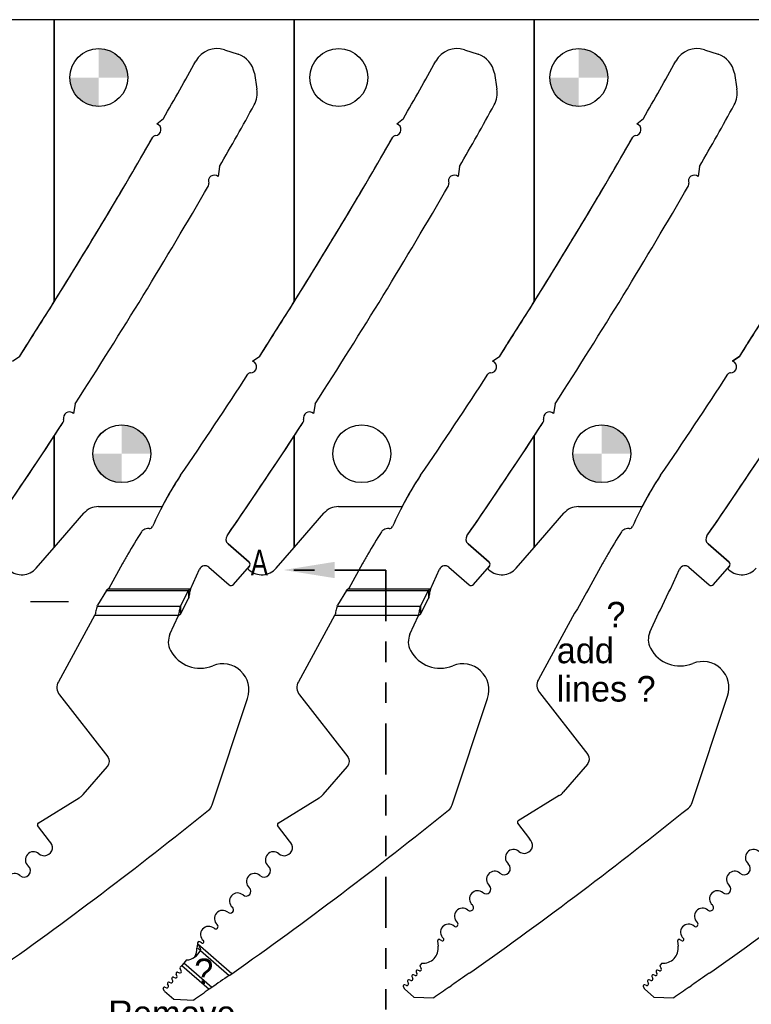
# Model space of a CAD drawing. Header units: inches. Extents: x 0.1 to 87.3, y 0.1 to 33.9.
# Tile 53 of 140: x 18.3 to 21.9, y 22.5 to 27.3. Entities that reach past the tile are written whole.
import ezdxf

# ---------------------------------------------------------------- set-up
doc = ezdxf.new("R2010")
doc.units = ezdxf.units.IN
doc.header["$MEASUREMENT"] = 0
doc.linetypes.add('CENTERX2', pattern=[0.8, 0.5, -0.1, 0.1, -0.1])
doc.linetypes.add('PHANTOM', pattern=[0.5, 0.25, -0.05, 0.05, -0.05, 0.05, -0.05])
doc.layers.add('DIMENSIONS', color=171, linetype='Continuous')
doc.layers.add('NOTES', color=5, linetype='Continuous')
doc.layers.add('SECTION_VIEWS', color=7, linetype='PHANTOM', lineweight=35)
doc.styles.add('SLDTEXTSTYLE0', font='TXT', dxfattribs={"width": 0.75})
doc.dimstyles.new('SLDDIMSTYLE0', dxfattribs={"dimtxt": 0.125, "dimasz": 0.13, "dimexe": 0, "dimexo": 0.0625, "dimgap": 0.03125, "dimtad": 0, "dimtih": 1, "dimtoh": 1, "dimdec": 4, "dimlfac": 1.333333, "dimrnd": 1e-09, "dimzin": 4, "dimdsep": 46, "dimtxsty": 'SLDTEXTSTYLE0', "dimsah": 1, "dimcen": 0.09, "dimadec": 0, "dimazin": 1, "dimtfac": 1, "dimtdec": 4, "dimtofl": 0, "dimtmove": 0, "dimatfit": 3, "dimfxl": 0, "dimfrac": 2, "dimtolj": 1, "dimtzin": 12, "dimarcsym": 0})

# ---------------------------------------------------------------- blocks, each defined once
blk = doc.blocks.new('_D_4')
at = {"layer": 'DIMENSIONS'}
for p, q in [((2.5885, 22.5365), (2.5885, 18.9646)), ((31.3982, 22.2046), (31.3982, 18.9646)), ((2.5885, 19.0896), (16.7949, 19.0896)), ((31.3982, 19.0896), (17.4421, 19.0896))]:
    blk.add_line(p, q, dxfattribs=at)
for centre, start, end in [((17.0167, 19.0769), 153.4349, 206.5651), ((17.2202, 19.0769), 333.4349, 26.5651)]:
    blk.add_arc(centre, 0.2219, start, end, dxfattribs=at)
for points in [[(2.5885, 19.0896), (2.7185, 19.0696), (2.7185, 19.1096)], [(31.3982, 19.0896), (31.2682, 19.1096), (31.2682, 19.0696)]]:
    blk.add_solid(points, dxfattribs=at)
at = {"layer": 'DIMENSIONS', "insert": (16.8183, 19.1389), "char_height": 0.125, "attachment_point": 1, "style": 'SLDTEXTSTYLE0'}
blk.add_mtext('38.4130', dxfattribs=at)
blk = doc.blocks.new('SW_DOWELSYMBOL_11')
at = {"linetype": 'Continuous', "lineweight": 18}
h = blk.add_hatch(color=0, dxfattribs=at)
edge = h.paths.add_edge_path(flags=0)
edge.add_arc((0, 0), 0.1414, 0, 90)
edge.add_line((0, 0.1414), (0, 0))
edge.add_line((0, 0), (0.1414, 0))
h = blk.add_hatch(color=0, dxfattribs=at)
edge = h.paths.add_edge_path(flags=0)
edge.add_arc((0, 0), 0.1414, 180, 270)
edge.add_line((0, -0.1414), (0, 0))
edge.add_line((0, 0), (-0.1414, 0))
at = {"layer": 'NOTES', "color": 0}
blk.add_circle((0, 0), 0.1414, dxfattribs=at)
blk = doc.blocks.new('SW_DOWELSYMBOL_12')
at = {"linetype": 'Continuous', "lineweight": 18}
h = blk.add_hatch(color=0, dxfattribs=at)
edge = h.paths.add_edge_path(flags=0)
edge.add_arc((0, 0), 0.1414, 0, 90)
edge.add_line((0, 0.1414), (0, 0))
edge.add_line((0, 0), (0.1414, 0))
h = blk.add_hatch(color=0, dxfattribs=at)
edge = h.paths.add_edge_path(flags=0)
edge.add_arc((0, 0), 0.1414, 180, 270)
edge.add_line((0, -0.1414), (0, 0))
edge.add_line((0, 0), (-0.1414, 0))
at = {"layer": 'NOTES', "color": 0}
blk.add_circle((0, 0), 0.1414, dxfattribs=at)
blk = doc.blocks.new('SW_DOWELSYMBOL_13')
at = {"linetype": 'Continuous', "lineweight": 18}
h = blk.add_hatch(color=0, dxfattribs=at)
edge = h.paths.add_edge_path(flags=0)
edge.add_arc((0, 0), 0.1414, 0, 90)
edge.add_line((0, 0.1414), (0, 0))
edge.add_line((0, 0), (0.1414, 0))
h = blk.add_hatch(color=0, dxfattribs=at)
edge = h.paths.add_edge_path(flags=0)
edge.add_arc((0, 0), 0.1414, 180, 270)
edge.add_line((0, -0.1414), (0, 0))
edge.add_line((0, 0), (-0.1414, 0))
at = {"layer": 'NOTES', "color": 0}
blk.add_circle((0, 0), 0.1414, dxfattribs=at)
blk = doc.blocks.new('SW_DOWELSYMBOL_14')
at = {"linetype": 'Continuous', "lineweight": 18}
h = blk.add_hatch(color=0, dxfattribs=at)
edge = h.paths.add_edge_path(flags=0)
edge.add_arc((0, 0), 0.1414, 0, 90)
edge.add_line((0, 0.1414), (0, 0))
edge.add_line((0, 0), (0.1414, 0))
h = blk.add_hatch(color=0, dxfattribs=at)
edge = h.paths.add_edge_path(flags=0)
edge.add_arc((0, 0), 0.1414, 180, 270)
edge.add_line((0, -0.1414), (0, 0))
edge.add_line((0, 0), (-0.1414, 0))
at = {"layer": 'NOTES', "color": 0}
blk.add_circle((0, 0), 0.1414, dxfattribs=at)

msp = doc.modelspace()

# ---------------------------------------------------------------- linework, layer by layer
at = {"color": 7, "linetype": 'Continuous', "lineweight": 25}
for p, q in [((18.48696, 27.324554), (17.31321, 27.324554)), ((18.48696, 25.946273), (18.48696, 27.324554)), ((18.48696, 27.324554), (18.48696, 25.946273)), ((19.66071, 27.324554), (18.48696, 27.324554)), ((19.66071, 27.324554), (19.66071, 25.946273)), ((20.83446, 27.324554), (19.66071, 27.324554)), ((19.66071, 25.946273), (19.66071, 27.324554)), ((20.83446, 25.946273), (20.83446, 27.324554)), ((20.83446, 27.324554), (20.83446, 25.946273)), ((22.00821, 27.324554), (20.83446, 27.324554)), ((19.319335, 27.17754), (19.385957, 27.155425)), ((19.319335, 27.17754), (19.385957, 27.155425)), ((20.493085, 27.17754), (20.559707, 27.155425)), ((20.493085, 27.17754), (20.559707, 27.155425)), ((21.666835, 27.17754), (21.733457, 27.155425)), ((21.666835, 27.17754), (21.733457, 27.155425)), ((19.465292, 27.062497), (19.478154, 26.984296)), ((19.465292, 27.062497), (19.478154, 26.984296)), ((20.639042, 27.062497), (20.651904, 26.984296)), ((20.639042, 27.062497), (20.651904, 26.984296)), ((21.812792, 27.062497), (21.825654, 26.984296)), ((21.812792, 27.062497), (21.825654, 26.984296)), ((18.987947, 26.815495), (19.021226, 26.841463)), ((18.987947, 26.815495), (19.021226, 26.841463)), ((20.161697, 26.815495), (20.194976, 26.841463)), ((20.161697, 26.815495), (20.194976, 26.841463)), ((21.335447, 26.815495), (21.368726, 26.841463)), ((21.335447, 26.815495), (21.368726, 26.841463)), ((19.29528, 26.606802), (19.288885, 26.557487)), ((19.29528, 26.606802), (19.288885, 26.557487)), ((20.46903, 26.606802), (20.462635, 26.557487)), ((20.46903, 26.606802), (20.462635, 26.557487)), ((21.64278, 26.606802), (21.636385, 26.557487)), ((21.64278, 26.606802), (21.636385, 26.557487)), ((18.28264, 25.65502), (18.317706, 25.679437)), ((19.45639, 25.65502), (19.491456, 25.679437)), ((19.45639, 25.65502), (19.491456, 25.679437)), ((20.63014, 25.65502), (20.665206, 25.679437)), ((20.63014, 25.65502), (20.665206, 25.679437)), ((21.80389, 25.65502), (21.838956, 25.679437)), ((21.838956, 25.679437), (21.80389, 25.65502)), ((18.589107, 25.446479), (18.580378, 25.399191)), ((18.589107, 25.446479), (18.580378, 25.399191)), ((19.762857, 25.446479), (19.754128, 25.399191)), ((19.762857, 25.446479), (19.754128, 25.399191)), ((20.936607, 25.446479), (20.927878, 25.399191)), ((20.936607, 25.446479), (20.927878, 25.399191)), ((18.48696, 25.289616), (18.48696, 24.744172)), ((18.48696, 24.744172), (18.48696, 25.289616)), ((19.66071, 25.289616), (19.66071, 24.744172)), ((19.66071, 24.744172), (19.66071, 25.289616)), ((20.83446, 25.289616), (20.83446, 24.744172)), ((20.83446, 24.744172), (20.83446, 25.289616)), ((18.702748, 24.943424), (19.012354, 24.943424)), ((19.876498, 24.943424), (20.186104, 24.943424)), ((21.050248, 24.943424), (21.359854, 24.943424)), ((18.48696, 24.744172), (18.631964, 24.911145)), ((19.66071, 24.744172), (19.805714, 24.911145)), ((20.83446, 24.744172), (20.979464, 24.911145)), ((19.336529, 24.76168), (19.439577, 24.67219)), ((19.439577, 24.67219), (19.336529, 24.76168)), ((20.510279, 24.76168), (20.613327, 24.67219)), ((20.613327, 24.67219), (20.510279, 24.76168)), ((21.684029, 24.76168), (21.787077, 24.67219)), ((21.787077, 24.67219), (21.684029, 24.76168)), ((18.398603, 24.642429), (18.48696, 24.744172)), ((19.572353, 24.642429), (19.66071, 24.744172)), ((20.746103, 24.642429), (20.83446, 24.744172)), ((18.820129, 24.66462), (18.753633, 24.542908)), ((19.993879, 24.66462), (19.927383, 24.542908)), ((21.167629, 24.66462), (21.101133, 24.542908)), ((19.152395, 24.539844), (19.197195, 24.637099)), ((19.243375, 24.647039), (19.342772, 24.560719)), ((19.3636, 24.562186), (19.441044, 24.651363)), ((19.441044, 24.651363), (19.431604, 24.640492)), ((19.431604, 24.640492), (19.440098, 24.633116)), ((20.326145, 24.539844), (20.370945, 24.637099)), ((20.417125, 24.647039), (20.516522, 24.560719)), ((20.53735, 24.562186), (20.614794, 24.651363)), ((20.614794, 24.651363), (20.605354, 24.640492)), ((20.605354, 24.640492), (20.613848, 24.633116)), ((21.499895, 24.539844), (21.544695, 24.637099)), ((21.590875, 24.647039), (21.690272, 24.560719)), ((21.7111, 24.562186), (21.788544, 24.651363)), ((21.788544, 24.651363), (21.779104, 24.640492)), ((21.779104, 24.640492), (21.787598, 24.633116)), ((18.74149, 24.533604), (18.697808, 24.460771)), ((18.74149, 24.533604), (19.14316, 24.533604)), ((18.753633, 24.542908), (18.748522, 24.539844)), ((19.152395, 24.539844), (18.748522, 24.539844)), ((19.104334, 24.457216), (19.14316, 24.533604)), ((19.14316, 24.533604), (19.14316, 24.493672)), ((19.91524, 24.533604), (19.871558, 24.460771)), ((19.91524, 24.533604), (20.31691, 24.533604)), ((19.927383, 24.542908), (19.922272, 24.539844)), ((20.326145, 24.539844), (19.922272, 24.539844)), ((20.278084, 24.457216), (20.31691, 24.533604)), ((20.31691, 24.533604), (20.31691, 24.493672)), ((21.08899, 24.523095), (21.045308, 24.442732)), ((21.101133, 24.542908), (21.08899, 24.523095)), ((21.451834, 24.438809), (21.49066, 24.523095)), ((21.49066, 24.523095), (21.499895, 24.539844)), ((18.696855, 24.457216), (18.697808, 24.460771)), ((19.104334, 24.417283), (19.14316, 24.493672)), ((19.870605, 24.457216), (19.871558, 24.460771)), ((20.278084, 24.417283), (20.31691, 24.493672)), ((18.686405, 24.415622), (18.683903, 24.411044)), ((18.696855, 24.457216), (19.104334, 24.457216)), ((19.104334, 24.457216), (19.104334, 24.417283)), ((19.860155, 24.415622), (19.857653, 24.411044)), ((19.870605, 24.457216), (20.278084, 24.457216)), ((20.278084, 24.457216), (20.278084, 24.417283)), ((21.031403, 24.42206), (20.854542, 24.098338)), ((21.045308, 24.442732), (21.031403, 24.42206)), ((21.400156, 24.329924), (21.442599, 24.42206)), ((21.442599, 24.42206), (21.451834, 24.438809)), ((18.683903, 24.411044), (18.507042, 24.087322)), ((19.095099, 24.411044), (18.683903, 24.411044)), ((19.052656, 24.318908), (19.095099, 24.411044)), ((19.857653, 24.411044), (19.680792, 24.087322)), ((20.268849, 24.411044), (19.857653, 24.411044)), ((20.226406, 24.318908), (20.268849, 24.411044)), ((20.859848, 24.033644), (21.096188, 23.731447)), ((18.512348, 24.022627), (18.748688, 23.720431)), ((19.259669, 23.485786), (19.432545, 24.005741)), ((19.686098, 24.022627), (19.922438, 23.720431)), ((20.433419, 23.485786), (20.606295, 24.005741)), ((21.607169, 23.496802), (21.780045, 24.016757)), ((18.628888, 23.536202), (18.747463, 23.672741)), ((19.802638, 23.536202), (19.921213, 23.672741)), ((21.094963, 23.683757), (20.976388, 23.547219)), ((18.407593, 23.395054), (18.60887, 23.519238)), ((19.581343, 23.395054), (19.78262, 23.519238)), ((20.95637, 23.530255), (20.755093, 23.40607)), ((18.463316, 23.307565), (18.405544, 23.384154)), ((19.637066, 23.307565), (19.579294, 23.384154)), ((20.753044, 23.395171), (20.810816, 23.318581)), ((19.355516, 22.659266), (19.188452, 22.804349)), ((20.361305, 22.818773), (20.364376, 22.793406)), ((21.535055, 22.818773), (21.538126, 22.793406)), ((19.201007, 22.773747), (19.201557, 22.773269)), ((19.201557, 22.773269), (19.34234, 22.651009)), ((19.107713, 22.673265), (19.102051, 22.684078)), ((19.110345, 22.699349), (19.102825, 22.69069)), ((19.120097, 22.710579), (19.110345, 22.699349)), ((19.110345, 22.699349), (19.244168, 22.583134)), ((19.133691, 22.726232), (19.120097, 22.710579)), ((19.25723, 22.591489), (19.120097, 22.710579)), ((20.275801, 22.695095), (20.281463, 22.684281)), ((20.284643, 22.710997), (20.276575, 22.701706)), ((21.449551, 22.695095), (21.455213, 22.684281)), ((21.458393, 22.710997), (21.450325, 22.701706)), ((19.066254, 22.625121), (19.062045, 22.633741)), ((19.069173, 22.641949), (19.07814, 22.639041)), ((19.087034, 22.649337), (19.082892, 22.657705)), ((19.090145, 22.665896), (19.098723, 22.662877)), ((19.34234, 22.651009), (19.355516, 22.659266)), ((20.235795, 22.644757), (20.240004, 22.636137)), ((20.25189, 22.650057), (20.242923, 22.652966)), ((20.256642, 22.668722), (20.260784, 22.660353)), ((20.272473, 22.673894), (20.263895, 22.676912)), ((20.51609, 22.662026), (20.529266, 22.670282)), ((21.409545, 22.644757), (21.413754, 22.636137)), ((21.42564, 22.650057), (21.416673, 22.652966)), ((21.430392, 22.668722), (21.434534, 22.660353)), ((21.446223, 22.673894), (21.437645, 22.676912)), ((21.68984, 22.662026), (21.703016, 22.670282)), ((19.025841, 22.573921), (19.020174, 22.585526)), ((19.027302, 22.593735), (19.036391, 22.590787)), ((19.045302, 22.601048), (19.041126, 22.609599)), ((19.048255, 22.617808), (19.057343, 22.61486)), ((19.25723, 22.591489), (19.244168, 22.583134)), ((20.193924, 22.596543), (20.199591, 22.584938)), ((20.199591, 22.584938), (20.245347, 22.545202)), ((20.210141, 22.601803), (20.201052, 22.604751)), ((20.214876, 22.620616), (20.219052, 22.612064)), ((20.231093, 22.625876), (20.222005, 22.628824)), ((20.417918, 22.59415), (20.43098, 22.602505)), ((21.367674, 22.596543), (21.373341, 22.584938)), ((21.373341, 22.584938), (21.419097, 22.545202)), ((21.383891, 22.601803), (21.374802, 22.604751)), ((21.388626, 22.620616), (21.392802, 22.612064)), ((21.404843, 22.625876), (21.395755, 22.628824)), ((21.591668, 22.59415), (21.60473, 22.602505)), ((19.025841, 22.573921), (19.071597, 22.534185)), ((20.245347, 22.545202), (20.342599, 22.540618)), ((21.419097, 22.545202), (21.516349, 22.540618)), ((19.071597, 22.534185), (19.168849, 22.529602))]:
    msp.add_line(p, q, dxfattribs=at)
at = {"color": 7, "linetype": 'CENTERX2'}
msp.add_line((17.571286, 24.478659), (18.556786, 24.478659), dxfattribs=at)
at = {"color": 7, "linetype": 'Continuous', "lineweight": 25}
for centre in [(18.70446, 27.041804), (19.87821, 27.041804), (21.05196, 27.041804), (18.81696, 25.202054), (19.99071, 25.202054), (21.16446, 25.202054)]:
    msp.add_circle(centre, 0.141375, dxfattribs=at)
for centre, radius, start, end in [((19.282127, 27.065443), 0.11811, 71.637066, 151.104254), ((19.282127, 27.065443), 0.11811, 71.637066, 151.104254), ((20.455877, 27.065443), 0.11811, 71.637066, 151.104254), ((20.455877, 27.065443), 0.11811, 71.637066, 151.104254), ((21.629627, 27.065443), 0.11811, 71.637066, 151.104254), ((21.629627, 27.065443), 0.11811, 71.637066, 151.104254), ((-2.700406, 39.198324), 24.990425, 330.3655985, 331.1042539), ((-2.700406, 39.198324), 24.990425, 330.3655985, 331.1042539), ((19.348748, 27.043329), 0.11811, 9.339864, 71.637066), ((19.348748, 27.043329), 0.11811, 9.339864, 71.637066), ((-1.526656, 39.198324), 24.990425, 330.3655985, 331.1042539), ((-1.526656, 39.198324), 24.990425, 330.3655985, 331.1042539), ((20.522498, 27.043329), 0.11811, 9.339864, 71.637066), ((20.522498, 27.043329), 0.11811, 9.339864, 71.637066), ((-0.352906, 39.198324), 24.990425, 330.3655985, 331.1042539), ((-0.352906, 39.198324), 24.990425, 330.3655985, 331.1042539), ((21.696248, 27.043329), 0.11811, 9.339864, 71.637066), ((21.696248, 27.043329), 0.11811, 9.339864, 71.637066), ((19.36161, 26.965128), 0.11811, 330.992012, 9.339864), ((19.36161, 26.965128), 0.11811, 330.992012, 9.339864), ((20.53536, 26.965128), 0.11811, 330.992012, 9.339864), ((20.53536, 26.965128), 0.11811, 330.992012, 9.339864), ((21.70911, 26.965128), 0.11811, 330.992012, 9.339864), ((21.70911, 26.965128), 0.11811, 330.992012, 9.339864), ((-2.700406, 39.198324), 25.344756, 330.2108408, 330.9920122), ((-2.700406, 39.198324), 25.344756, 330.2108408, 330.9920122), ((-1.526656, 39.198324), 25.344756, 330.2108408, 330.9920122), ((-1.526656, 39.198324), 25.344756, 330.2108408, 330.9920122), ((-0.352906, 39.198324), 25.344756, 330.2108408, 330.9920122), ((-0.352906, 39.198324), 25.344756, 330.2108408, 330.9920122), ((18.979265, 26.787273), 0.029528, 273.518177, 72.900071), ((18.979265, 26.787273), 0.029528, 273.518177, 72.900071), ((20.153015, 26.787273), 0.029528, 273.518177, 72.900071), ((20.153015, 26.787273), 0.029528, 273.518177, 72.900071), ((21.326765, 26.787273), 0.029528, 273.518177, 72.900071), ((21.326765, 26.787273), 0.029528, 273.518177, 72.900071), ((-2.700406, 39.198324), 24.990425, 327.2508033, 330.1251622), ((-2.700406, 39.198324), 24.990425, 327.975276, 330.1251622), ((18.981983, 26.743065), 0.014764, 93.518177, 150.125162), ((18.981983, 26.743065), 0.014764, 93.518177, 150.125162), ((-1.526656, 39.198324), 24.990425, 327.2508033, 330.1251622), ((-1.526656, 39.198324), 24.990425, 327.975276, 330.1251622), ((20.155733, 26.743065), 0.014764, 93.518177, 150.125162), ((20.155733, 26.743065), 0.014764, 93.518177, 150.125162), ((-0.352906, 39.198324), 24.990425, 327.2508033, 330.1251622), ((-0.352906, 39.198324), 24.990425, 327.975276, 330.1251622), ((21.329483, 26.743065), 0.014764, 93.518177, 150.125162), ((21.329483, 26.743065), 0.014764, 93.518177, 150.125162), ((0.820844, 39.198324), 24.990425, 327.2508033, 330.1251622), ((19.270031, 26.534763), 0.029528, 50.317419, 199.524822), ((19.270031, 26.534763), 0.029528, 50.317419, 199.524822), ((20.443781, 26.534763), 0.029528, 50.317419, 199.524822), ((20.443781, 26.534763), 0.029528, 50.317419, 199.524822), ((21.617531, 26.534763), 0.029528, 50.317419, 199.524822), ((21.617531, 26.534763), 0.029528, 50.317419, 199.524822), ((-2.700406, 39.198324), 25.344756, 327.1397816, 329.9650774), ((-2.700406, 39.198324), 25.344756, 327.1397816, 329.9650774), ((19.228287, 26.51996), 0.014764, 329.965077, 19.524822), ((19.228287, 26.51996), 0.014764, 329.965077, 19.524822), ((-1.526656, 39.198324), 25.344756, 327.1397816, 329.9650774), ((-1.526656, 39.198324), 25.344756, 327.1397816, 329.9650774), ((20.402037, 26.51996), 0.014764, 329.965077, 19.524822), ((20.402037, 26.51996), 0.014764, 329.965077, 19.524822), ((-0.352906, 39.198324), 25.344756, 327.1397816, 329.9650774), ((-0.352906, 39.198324), 25.344756, 327.1397816, 329.9650774), ((21.575787, 26.51996), 0.014764, 329.965077, 19.524822), ((21.575787, 26.51996), 0.014764, 329.965077, 19.524822), ((-2.700406, 39.198324), 24.990425, 327.2508033, 327.975276), ((-1.526656, 39.198324), 24.990425, 327.2508033, 327.975276), ((-0.352906, 39.198324), 24.990425, 327.2508033, 327.975276), ((0.820844, 39.198324), 24.990425, 327.2508033, 327.975276), ((19.446575, 25.627172), 0.029528, 270.085049, 70.584172), ((19.446575, 25.627172), 0.029528, 270.085049, 70.584172), ((20.620325, 25.627172), 0.029528, 270.085049, 70.584172), ((20.620325, 25.627172), 0.029528, 270.085049, 70.584172), ((21.794075, 25.627172), 0.029528, 270.085049, 70.584172), ((21.794075, 25.627172), 0.029528, 270.085049, 70.584172), ((-1.526656, 39.198324), 24.990425, 325.6467705, 327.0091757), ((-1.526656, 39.198324), 24.990425, 325.6467705, 327.0091757), ((19.44664, 25.582881), 0.014764, 90.085049, 147.009176), ((19.44664, 25.582881), 0.014764, 90.085049, 147.009176), ((-0.352906, 39.198324), 24.990425, 325.6467705, 327.0091757), ((-0.352906, 39.198324), 24.990425, 325.6467705, 327.0091757), ((20.62039, 25.582881), 0.014764, 90.085049, 147.009176), ((20.62039, 25.582881), 0.014764, 90.085049, 147.009176), ((0.820844, 39.198324), 24.990425, 325.6467705, 327.0091757), ((0.820844, 39.198324), 24.990425, 325.6467705, 327.0091757), ((21.79414, 25.582881), 0.014764, 90.085049, 147.009176), ((21.79414, 25.582881), 0.014764, 90.085049, 147.009176), ((18.56096, 25.376947), 0.029528, 48.880181, 196.113009), ((18.56096, 25.376947), 0.029528, 48.880181, 196.113009), ((19.73471, 25.376947), 0.029528, 48.880181, 196.113009), ((19.73471, 25.376947), 0.029528, 48.880181, 196.113009), ((20.90846, 25.376947), 0.029528, 48.880181, 196.113009), ((20.90846, 25.376947), 0.029528, 48.880181, 196.113009), ((-2.700406, 39.198324), 25.344756, 325.384301, 326.8975404), ((-2.700406, 39.198324), 25.344756, 326.7166078, 326.8975404), ((18.518408, 25.364655), 0.014764, 326.89754, 16.113009), ((18.518408, 25.364655), 0.014764, 326.89754, 16.113009), ((-1.526656, 39.198324), 25.344756, 325.384301, 326.8975404), ((-1.526656, 39.198324), 25.344756, 326.7166078, 326.8975404), ((19.692158, 25.364655), 0.014764, 326.89754, 16.113009), ((19.692158, 25.364655), 0.014764, 326.89754, 16.113009), ((-0.352906, 39.198324), 25.344756, 325.384301, 326.8975404), ((-0.352906, 39.198324), 25.344756, 326.7166078, 326.8975404), ((20.865908, 25.364655), 0.014764, 326.89754, 16.113009), ((20.865908, 25.364655), 0.014764, 326.89754, 16.113009), ((0.820844, 39.198324), 25.344756, 325.384301, 326.8975404), ((-2.700406, 39.198324), 25.344756, 325.384301, 326.7166078), ((-1.526656, 39.198324), 25.344756, 325.384301, 326.7166078), ((-0.352906, 39.198324), 25.344756, 325.384301, 326.7166078), ((0.820844, 39.198324), 25.344756, 325.384301, 326.7166078), ((20.414663, 24.214895), 1.578856, 146.060592, 156.426541), ((20.414663, 24.214895), 1.578856, 146.060592, 152.524948), ((21.588413, 24.214895), 1.578856, 146.060592, 156.426541), ((21.588413, 24.214895), 1.578856, 146.060592, 152.524948), ((22.762163, 24.214895), 1.578856, 146.060592, 156.426541), ((22.762163, 24.214895), 1.578856, 146.060592, 152.524948), ((18.702748, 24.849674), 0.09375, 90, 139.028), ((19.012354, 24.932174), 0.01125, 82.188738, 90), ((19.876498, 24.849674), 0.09375, 90, 139.028), ((20.186104, 24.932174), 0.01125, 82.188738, 90), ((21.050248, 24.849674), 0.09375, 90, 139.028), ((21.359854, 24.932174), 0.01125, 82.188738, 90), ((18.951634, 24.85327), 0.017382, 265.692821, 336.426541), ((20.125384, 24.85327), 0.017382, 265.692821, 336.426541), ((21.299134, 24.85327), 0.017382, 265.692821, 336.426541), ((22.216313, 22.735239), 3.905967, 147.739348, 149.629084), ((18.938285, 24.804373), 0.029528, 118.651586, 147.739348), ((18.94678, 24.788826), 0.047244, 85.692394, 118.651586), ((19.35589, 24.783974), 0.029528, 145.384301, 229.028), ((19.35589, 24.783974), 0.029528, 145.384301, 229.028), ((23.390063, 22.735239), 3.905967, 147.739348, 149.629084), ((20.112035, 24.804373), 0.029528, 118.651586, 147.739348), ((20.12053, 24.788826), 0.047244, 85.692394, 118.651586), ((20.52964, 24.783974), 0.029528, 145.384301, 229.028), ((20.52964, 24.783974), 0.029528, 145.384301, 229.028), ((24.563813, 22.735239), 3.905967, 147.739348, 149.629084), ((21.285785, 24.804373), 0.029528, 118.651586, 147.739348), ((21.29428, 24.788826), 0.047244, 85.692394, 118.651586), ((21.70339, 24.783974), 0.029528, 145.384301, 229.028), ((21.70339, 24.783974), 0.029528, 145.384301, 229.028), ((19.807488, 24.125188), 1.125107, 148.677497, 150.014763), ((20.981238, 24.125188), 1.125107, 148.677497, 150.014763), ((22.154988, 24.125188), 1.125107, 148.677497, 150.014763), ((21.256874, 23.311254), 2.787351, 150.413077, 150.952269), ((19.224014, 24.624745), 0.029528, 49.028, 155.26684), ((19.429896, 24.661043), 0.014764, 319.028, 49.028), ((19.429896, 24.661043), 0.014764, 319.028, 49.028), ((22.430624, 23.311254), 2.787351, 150.413077, 150.952269), ((20.397764, 24.624745), 0.029528, 49.028, 155.26684), ((20.603646, 24.661043), 0.014764, 319.028, 49.028), ((20.603646, 24.661043), 0.014764, 319.028, 49.028), ((23.604374, 23.311254), 2.787351, 150.413077, 150.952269), ((21.571514, 24.624745), 0.029528, 49.028, 155.26684), ((21.777396, 24.661043), 0.014764, 319.028, 49.028), ((21.777396, 24.661043), 0.014764, 319.028, 49.028), ((18.327819, 24.7039), 0.09375, 229.028, 319.028), ((19.501569, 24.7039), 0.09375, 229.028, 319.028), ((20.675319, 24.7039), 0.09375, 229.028, 319.028), ((21.849069, 24.7039), 0.09375, 229.028, 319.028), ((19.352453, 24.571866), 0.014764, 229.028, 319.028), ((20.526203, 24.571866), 0.014764, 229.028, 319.028), ((21.699953, 24.571866), 0.014764, 229.028, 319.028), ((19.133013, 24.281891), 0.088473, 155.26684, 207.882045), ((20.306763, 24.281891), 0.088473, 155.26684, 207.882045), ((21.480513, 24.292908), 0.088473, 155.26684, 207.882045), ((19.200081, 24.317375), 0.164349, 207.882045, 292.189315), ((20.373831, 24.317375), 0.164349, 207.882045, 292.189315), ((21.547581, 24.328391), 0.164349, 207.882045, 292.189315), ((19.31066, 24.046265), 0.128445, 341.609021, 112.189315), ((20.48441, 24.046265), 0.128445, 341.609021, 112.189315), ((21.65816, 24.057281), 0.128445, 341.609021, 112.189315), ((18.558867, 24.059008), 0.059055, 151.350586, 218.027907), ((19.732617, 24.059008), 0.059055, 151.350586, 218.027907), ((20.906367, 24.070025), 0.059055, 151.350586, 218.027907), ((18.719149, 23.697329), 0.0375, 319.028, 38.028), ((19.892899, 23.697329), 0.0375, 319.028, 38.028), ((21.066649, 23.708346), 0.0375, 319.028, 38.028), ((20.910859, 23.604255), 0.086875, 301.591559, 318.963742), ((6.266468, 39.548471), 20.669291, 305.2028857, 308.8810553), ((19.203631, 23.504418), 0.059055, 308.881055, 341.608983), ((7.440218, 39.548471), 20.669291, 305.2028857, 308.8810553), ((20.377381, 23.504418), 0.059055, 308.881055, 341.608983), ((8.613968, 39.559488), 20.669291, 305.2028857, 308.8810553), ((21.551131, 23.515434), 0.059055, 308.881055, 341.608983), ((9.787718, 39.559488), 20.669291, 305.2028857, 308.8810553), ((20.759031, 23.399687), 0.0075, 121.673975, 217.028), ((18.411531, 23.388671), 0.0075, 121.673975, 217.028), ((19.585281, 23.388671), 0.0075, 121.673975, 217.028), ((18.437757, 23.276439), 0.040276, 229.028, 50.607842), ((19.611507, 23.276439), 0.040276, 229.028, 50.607842), ((20.785257, 23.287456), 0.040276, 229.028, 50.607842), ((20.732788, 23.227038), 0.039744, 49.028, 229.028), ((21.906538, 23.227038), 0.039744, 49.028, 229.028), ((18.385288, 23.216022), 0.039744, 49.028, 229.028), ((19.559038, 23.216022), 0.039744, 49.028, 229.028), ((18.339016, 23.162739), 0.030827, 229.028, 49.028), ((19.512766, 23.162739), 0.030827, 229.028, 49.028), ((20.686516, 23.173755), 0.030827, 229.028, 49.028), ((21.860266, 23.173755), 0.030827, 229.028, 49.028), ((18.292743, 23.109456), 0.039744, 49.028, 229.028), ((19.466493, 23.109456), 0.039744, 49.028, 229.028), ((20.640243, 23.120472), 0.039744, 49.028, 229.028), ((21.813993, 23.120472), 0.039744, 49.028, 229.028), ((19.425158, 23.061857), 0.023297, 229.028, 49.028), ((20.557572, 23.025276), 0.039744, 49.028, 229.028), ((20.598908, 23.072874), 0.023297, 229.028, 49.028), ((21.731322, 23.025276), 0.039744, 49.028, 229.028), ((21.772658, 23.072874), 0.023297, 229.028, 49.028), ((19.383822, 23.014259), 0.039744, 49.028, 229.028), ((19.310057, 22.929318), 0.039744, 49.028, 229.028), ((19.346939, 22.971789), 0.016506, 229.028, 49.028), ((20.483807, 22.940335), 0.039744, 49.028, 229.028), ((20.520689, 22.982805), 0.016506, 229.028, 49.028), ((21.657557, 22.940335), 0.039744, 49.028, 229.028), ((21.694439, 22.982805), 0.016506, 229.028, 49.028), ((19.2421, 22.851066), 0.039744, 49.028, 229.028), ((19.276078, 22.890192), 0.012077, 229.028, 49.028), ((20.41585, 22.862082), 0.039744, 49.028, 229.028), ((20.449828, 22.901209), 0.012077, 229.028, 49.028), ((21.5896, 22.862082), 0.039744, 49.028, 229.028), ((21.623578, 22.901209), 0.012077, 229.028, 49.028), ((20.36875, 22.819674), 0.0075, 62.743978, 186.903305), ((20.353429, 22.789934), 0.040955, 49.32279, 62.743978), ((20.384969, 22.826523), 0.007352, 228.766566, 49.028), ((21.5425, 22.819674), 0.0075, 62.743978, 186.903305), ((21.527179, 22.789934), 0.040955, 49.32279, 62.743978), ((21.558719, 22.826523), 0.007352, 228.766566, 49.028), ((19.195, 22.808658), 0.0075, 62.743978, 197.256954), ((19.117342, 22.784534), 0.073819, 15.570885, 17.256954), ((19.179679, 22.778918), 0.040955, 49.32279, 62.743978), ((19.211219, 22.815507), 0.007352, 228.766566, 49.028), ((20.291092, 22.784534), 0.073819, 264.988428, 6.903305), ((21.464842, 22.784534), 0.073819, 264.988428, 6.903305), ((19.107283, 22.686817), 0.005906, 139.028, 207.632405), ((20.274923, 22.680857), 0.007382, 250.615669, 27.634436), ((20.281033, 22.697834), 0.005906, 139.028, 207.632405), ((21.448673, 22.680857), 0.007382, 250.615669, 27.634436), ((21.454783, 22.697834), 0.005906, 139.028, 207.632405), ((19.067351, 22.636332), 0.005906, 72.028, 206.028), ((19.080417, 22.646063), 0.007382, 252.028, 26.329611), ((19.088185, 22.660325), 0.005906, 70.613927, 206.331312), ((19.101173, 22.669841), 0.007382, 250.615669, 27.634436), ((28.064325, 10.088486), 15.293462, 124.771709, 125.1608047), ((20.233371, 22.632898), 0.007382, 252.028646, 26.028), ((20.241101, 22.647348), 0.005906, 72.028, 206.028), ((20.254167, 22.657079), 0.007382, 252.028, 26.329611), ((20.261935, 22.671341), 0.005906, 70.613927, 206.331312), ((29.238075, 10.099503), 15.293462, 124.771709, 125.1608047), ((21.407121, 22.632898), 0.007382, 252.028646, 26.028), ((21.414851, 22.647348), 0.005906, 72.028, 206.028), ((21.427917, 22.657079), 0.007382, 252.028, 26.329611), ((21.435685, 22.671341), 0.005906, 70.613927, 206.331312), ((30.411825, 10.099503), 15.293462, 124.771709, 125.1608047), ((19.02548, 22.588117), 0.005906, 72.028, 206.028), ((19.038669, 22.597808), 0.007382, 252.028, 26.028), ((19.046433, 22.612191), 0.005906, 72.026628, 206.028), ((19.059621, 22.621882), 0.007382, 252.028646, 26.028), ((28.066245, 10.090698), 15.293462, 125.2294904, 125.5756773), ((20.19923, 22.599134), 0.005906, 72.028, 206.028), ((20.212419, 22.608825), 0.007382, 252.028, 26.028), ((20.220183, 22.623207), 0.005906, 72.026628, 206.028), ((29.239995, 10.101714), 15.293462, 125.2294904, 125.5756773), ((21.37298, 22.599134), 0.005906, 72.028, 206.028), ((21.386169, 22.608825), 0.007382, 252.028, 26.028), ((21.393933, 22.623207), 0.005906, 72.026628, 206.028), ((30.413745, 10.101714), 15.293462, 125.2294904, 125.5756773)]:
    msp.add_arc(centre, radius, start, end, dxfattribs=at)
for centre, major_axis, ratio, start_param, end_param in [((18.741635, 24.539844), (0.007599, 0.014703), 0.17572799, 4.36662987, 4.57088991), ((19.915385, 24.539844), (0.007599, 0.014703), 0.17572799, 4.36662987, 4.57088991), ((19.108307, 22.77413), (-0.052278, -0.060198), 0.92587058, 1.81503545, 2.4055602), ((19.13359, 22.803244), (-0.052278, -0.060198), 0.92587058, 0.75471214, 1.84948415)]:
    msp.add_ellipse(centre, major_axis=major_axis, ratio=ratio, start_param=start_param, end_param=end_param, dxfattribs=at)
for points, knots in [([(18.743121, 24.536448), (18.743842, 24.536905), (18.745596, 24.538016), (18.747403, 24.539152), (18.748486, 24.539821), (18.748522, 24.539844)], [0, 0, 0, 0, 0.40259698, 0.98008595, 1, 1, 1, 1]), ([(19.152395, 24.539844), (19.151384, 24.53914), (19.149344, 24.537717), (19.146266, 24.535607), (19.144197, 24.534273), (19.14316, 24.533604)], [0, 0, 0, 0, 0.32817332, 0.66290846, 1, 1, 1, 1]), ([(19.152395, 24.539844), (19.151607, 24.535782), (19.150032, 24.527657), (19.146957, 24.511925), (19.144664, 24.500902), (19.14316, 24.493672)], [0, 0, 0, 0, 0.255975, 0.51194999, 1, 1, 1, 1]), ([(19.916871, 24.536448), (19.917592, 24.536905), (19.919346, 24.538016), (19.921153, 24.539152), (19.922236, 24.539821), (19.922272, 24.539844)], [0, 0, 0, 0, 0.40259698, 0.98008595, 1, 1, 1, 1]), ([(20.326145, 24.539844), (20.325357, 24.535782), (20.323782, 24.527657), (20.320707, 24.511925), (20.318414, 24.500902), (20.31691, 24.493672)], [0, 0, 0, 0, 0.255975, 0.51194999, 1, 1, 1, 1]), ([(20.326145, 24.539844), (20.325134, 24.53914), (20.323094, 24.537717), (20.320016, 24.535607), (20.317947, 24.534273), (20.31691, 24.533604)], [0, 0, 0, 0, 0.32817332, 0.66290846, 1, 1, 1, 1]), ([(18.696855, 24.457216), (18.696262, 24.454982), (18.694682, 24.44903), (18.692119, 24.438955), (18.689227, 24.427268), (18.687327, 24.419429), (18.686405, 24.415622)], [0, 0, 0, 0, 0.17003575, 0.45315745, 0.73451498, 1, 1, 1, 1]), ([(19.095099, 24.411044), (19.095886, 24.415106), (19.097461, 24.42323), (19.100537, 24.438962), (19.10283, 24.449985), (19.104334, 24.457216)], [0, 0, 0, 0, 0.25597499, 0.51194999, 1, 1, 1, 1]), ([(19.095099, 24.411044), (19.096109, 24.411748), (19.09815, 24.41317), (19.101228, 24.415281), (19.103296, 24.416614), (19.104334, 24.417283)], [0, 0, 0, 0, 0.32817332, 0.66290846, 1, 1, 1, 1]), ([(19.870605, 24.457216), (19.870012, 24.454982), (19.868432, 24.44903), (19.865869, 24.438955), (19.862977, 24.427268), (19.861077, 24.419429), (19.860155, 24.415622)], [0, 0, 0, 0, 0.17003575, 0.45315745, 0.73451498, 1, 1, 1, 1]), ([(20.268849, 24.411044), (20.269636, 24.415106), (20.271211, 24.42323), (20.274287, 24.438962), (20.27658, 24.449985), (20.278084, 24.457216)], [0, 0, 0, 0, 0.25597499, 0.51194999, 1, 1, 1, 1]), ([(20.268849, 24.411044), (20.269859, 24.411748), (20.2719, 24.41317), (20.274978, 24.415281), (20.277046, 24.416614), (20.278084, 24.417283)], [0, 0, 0, 0, 0.32817332, 0.66290846, 1, 1, 1, 1]), ([(18.60887, 23.519238), (18.612974, 23.522011), (18.620272, 23.526942), (18.626265, 23.533383), (18.628888, 23.536202)], [0, 0, 0, 0, 0.56234549, 1, 1, 1, 1]), ([(19.78262, 23.519238), (19.786724, 23.522011), (19.794022, 23.526942), (19.800015, 23.533383), (19.802638, 23.536202)], [0, 0, 0, 0, 0.56234549, 1, 1, 1, 1]), ([(19.188452, 22.804349), (19.187603, 22.802045), (19.185577, 22.796546), (19.185038, 22.7907), (19.184725, 22.787304)], [0, 0, 0, 0, 0.41906286, 1, 1, 1, 1]), ([(19.188452, 22.804349), (19.189288, 22.802996), (19.190958, 22.800293), (19.193712, 22.796397), (19.197088, 22.790747), (19.200807, 22.78443), (19.201577, 22.777756), (19.201137, 22.774663), (19.201007, 22.773747)], [0, 0, 0, 0, 0.140658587, 0.280903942, 0.421204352, 0.723913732, 0.918222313, 1, 1, 1, 1]), ([(19.201007, 22.773747), (19.200078, 22.774553), (19.19822, 22.776167), (19.195142, 22.778841), (19.191251, 22.782219), (19.189742, 22.78353), (19.18918, 22.784018)], [0, 0, 0, 0, 0.35741516, 0.71536536, 0.89406091, 1, 1, 1, 1])]:
    msp.add_open_spline(points, degree=3, knots=knots, dxfattribs=at)
at = {"layer": 'SECTION_VIEWS'}
for q in [(19.608773, 24.633387), (20.108773, 22.222012)]:
    msp.add_line((20.108773, 24.633387), q, dxfattribs=at)
msp.add_solid([(19.608773, 24.633387), (19.858773, 24.593387), (19.858773, 24.673387)], dxfattribs=at)

# ---------------------------------------------------------------- block references
at = {"layer": 'NOTES'}
for name, p in [('SW_DOWELSYMBOL_14', (18.70446, 27.041804)), ('SW_DOWELSYMBOL_12', (21.05196, 27.041804)), ('SW_DOWELSYMBOL_13', (18.81696, 25.202054)), ('SW_DOWELSYMBOL_11', (21.16446, 25.202054))]:
    msp.add_blockref(name, p, dxfattribs=at)

# ---------------------------------------------------------------- texts
at = {"color": 6}
for s, p in [('?', (21.187319, 24.352513)), ('add', (20.944629, 24.177587)), ('lines ?', (20.944629, 23.990087)), ('?', (19.171575, 22.60814)), ('Remove', (18.751271, 22.402615))]:
    msp.add_text(s, height=0.125, dxfattribs=at).set_placement(p)
at = {"layer": 'SECTION_VIEWS', "insert": (19.448127, 24.732463), "char_height": 0.125, "attachment_point": 1, "style": 'SLDTEXTSTYLE0'}
msp.add_mtext('A', dxfattribs=at)

# ---------------------------------------------------------------- dimensions: what is measured, and where the dimension line sits
at = {"layer": 'DIMENSIONS'}
dim = msp.add_linear_dim(base=(31.39821, 19.089632), p1=(2.588479, 22.586453), p2=(31.39821, 22.254554), text='(<>)', dimstyle='SLDDIMSTYLE0', dxfattribs=at)
dim.commit()
dim.dimension.update_dxf_attribs({"geometry": '_D_4', "text_midpoint": (17.118469, 19.089632), "dimtype": 160})

doc.saveas('drawing.dxf')
